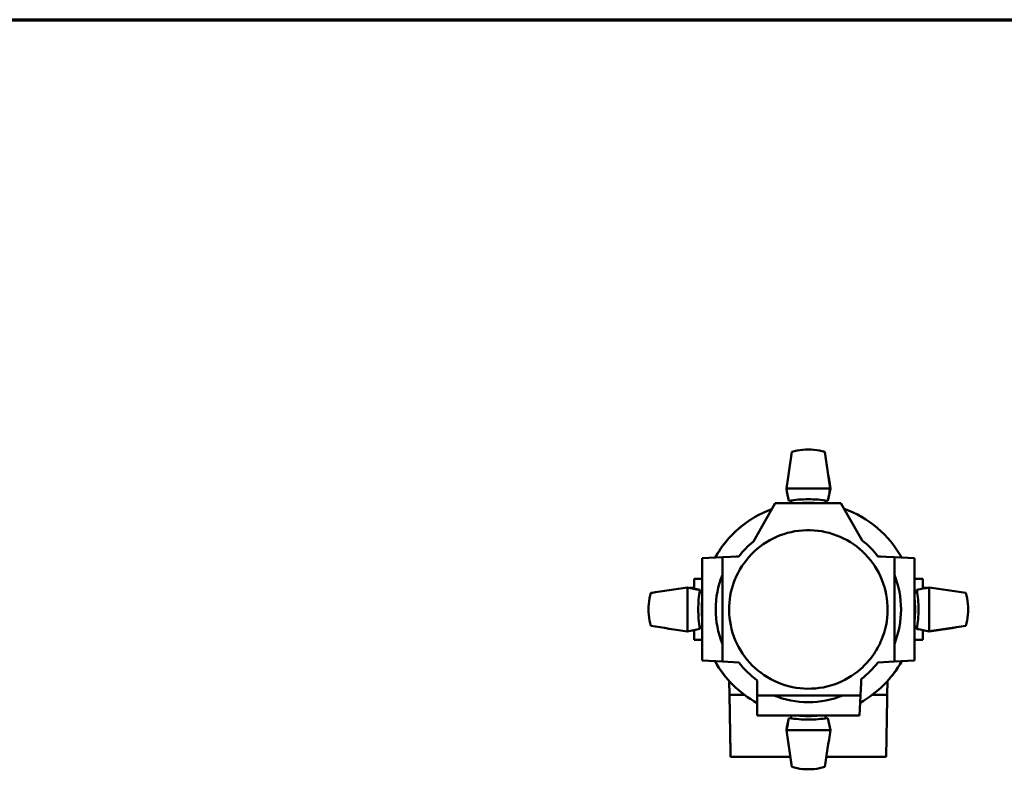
# Model space of a CAD drawing. Header units: millimetres. Extents: x 20 to 2980, y 20 to 2980.
# Tile 9 of 11: x 827 to 1635, y 2365 to 2980. Entities that reach past the tile are written whole.
import ezdxf

# ---------------------------------------------------------------- set-up
doc = ezdxf.new("R2010")
doc.units = ezdxf.units.MM
doc.layers.add('Border (ISO)', color=7, linetype='Continuous', lineweight=70)
doc.layers.add('Visible (ISO)', color=7, linetype='Continuous', lineweight=50)

# ---------------------------------------------------------------- blocks, each defined once
blk = doc.blocks.new('Borders Chauvet')
at = {"layer": 'Border (ISO)'}
blk.add_line((20, 2980), (2980, 2980), dxfattribs=at)

msp = doc.modelspace()

# ---------------------------------------------------------------- linework, layer by layer
at = {"layer": 'Visible (ISO)'}
for p, q in [((1456.25, 2595.59), (1492.25, 2595.59)), ((1492.36, 2595.59), (1492.25, 2595.59)), ((1460.3, 2583.49), (1460.3, 2585.84)), ((1488.3, 2585.84), (1488.3, 2583.49)), ((1429.24, 2552.27), (1447.18, 2583.49)), ((1447.18, 2583.49), (1500.96, 2583.49)), ((1469.3, 2583.85), (1469.3, 2583.84)), ((1479.3, 2583.85), (1479.3, 2583.84)), ((1500.96, 2583.49), (1518.31, 2553.11)), ((1387.3, 2538.38), (1403.8, 2539.25)), ((1387.3, 2538.38), (1387.3, 2454.6)), ((1417.27, 2539.95), (1403.8, 2539.25)), ((1403.8, 2524.88), (1403.8, 2539.25)), ((1531.33, 2539.95), (1544.8, 2539.25)), ((1561.3, 2538.38), (1544.8, 2539.25)), ((1544.8, 2539.25), (1544.8, 2524.88)), ((1561.3, 2454.6), (1561.3, 2538.38)), ((1380.55, 2521.49), (1380.55, 2513.47)), ((1387.3, 2521.49), (1380.55, 2521.49)), ((1403.8, 2524.88), (1403.8, 2468.1)), ((1544.8, 2524.88), (1544.8, 2468.1)), ((1568.05, 2521.49), (1561.3, 2521.49)), ((1568.05, 2513.47), (1568.05, 2521.49)), ((1375.2, 2514.54), (1375.2, 2514.44)), ((1375.2, 2478.44), (1375.2, 2514.44)), ((1380.55, 2514.13), (1377.27, 2514.13)), ((1568.05, 2514.13), (1571.33, 2514.13)), ((1573.4, 2514.54), (1573.4, 2478.54)), ((1384.95, 2510.49), (1387.3, 2510.49)), ((1561.3, 2510.49), (1563.65, 2510.49)), ((1380.55, 2479.13), (1378.66, 2479.13)), ((1380.55, 2479.51), (1380.55, 2471.49)), ((1387.3, 2482.49), (1384.95, 2482.49)), ((1563.65, 2482.49), (1561.3, 2482.49)), ((1568.05, 2471.49), (1568.05, 2479.51)), ((1568.05, 2479.13), (1569.94, 2479.13)), ((1387.3, 2471.49), (1380.55, 2471.49)), ((1568.05, 2471.49), (1561.3, 2471.49)), ((1573.4, 2478.44), (1573.4, 2478.54)), ((1403.8, 2453.73), (1403.8, 2468.1)), ((1544.8, 2468.1), (1544.8, 2453.73)), ((1387.3, 2454.6), (1403.8, 2453.73)), ((1417.27, 2453.02), (1403.8, 2453.73)), ((1531.33, 2453.02), (1544.8, 2453.73)), ((1561.3, 2454.6), (1544.8, 2453.73)), ((1409.41, 2437.79), (1409.61, 2426.48)), ((1432.41, 2438.29), (1432.41, 2425.99)), ((1539.19, 2437.79), (1538.99, 2426.48)), ((1421.82, 2426.48), (1421.82, 2426.48)), ((1421.82, 2426.48), (1421.82, 2426.48)), ((1432.41, 2425.99), (1432.41, 2409.49)), ((1445.92, 2425.99), (1432.41, 2425.99)), ((1445.92, 2425.99), (1502.69, 2425.99)), ((1517.06, 2425.99), (1502.69, 2425.99)), ((1517.06, 2425.99), (1516.2, 2409.49)), ((1432.41, 2409.49), (1516.2, 2409.49)), ((1460.3, 2407.14), (1460.3, 2409.49)), ((1488.3, 2409.49), (1488.3, 2407.14)), ((1456.25, 2397.39), (1456.36, 2397.39)), ((1492.35, 2397.39), (1456.36, 2397.39))]:
    msp.add_line(p, q, dxfattribs=at)
for radius, start, end in [(87.5, 83.872, 96.128), (87.5, 83.87192, 96.12808), (87.5, 109.94607, 150.98282), (87.5, 29.01717, 70.47071), (87.5, 29.01718, 70.4707), (87.5, 122.41849, 133.69801), (87.5, 139.91122, 150.98283), (71.71, 128.93127, 142.68845), (71.71, 37.31155, 52.14406), (76, 158.06856, 201.93144), (76, 338.06858, 21.93142), (87.5, 173.87186, 186.12814), (87.5, 353.87196, 6.12804), (87.5, 3.80702, 6.12808), (87.5, 353.87192, 355.35084), (87.5, 209.01727, 241.39343), (87.5, 210.82577, 211.10972), (71.71, 217.31169, 234.25024), (87.5, 299.01718, 330.98276), (71.71, 307.31155, 322.68841), (87.5, 328.89151, 329.37013), (87.5, 215.31586, 218.30192), (87.5, 321.69805, 324.6839), (76, 248.06858, 291.93142), (87.5, 263.8718, 276.1282)]:
    msp.add_arc((1474.3, 2496.49), radius, start, end, dxfattribs=at)
for centre, major_axis, ratio, start_param, end_param in [((1435.17, 2436), (-168.05, -1120.66), 0.002517, 4.542746, 4.569877), ((1513.11, 2475.44), (166.67, -1111.48), 0.002517, 4.576456, 4.603702), ((1513.43, 2436), (168.05, -1120.66), 0.002517, 1.713309, 1.740358), ((1445.51, 2663.68), (-164.85, 824.52), 0.00337, 1.652805, 1.665049), ((1515.17, 2969.49), (-175.53, -1170.56), 0.002517, 5.037887, 5.037888), ((1502.91, 2634.58), (163.84, 819.44), 0.00337, 1.619073, 1.631344), ((1503.09, 2663.68), (164.85, 824.52), 0.00337, 4.618256, 4.63038), ((1444.38, 2341.83), (171.34, 856.94), 0.00337, 1.270842, 1.270844), ((1433.43, 2969.49), (175.53, -1170.56), 0.002517, 1.245297, 1.245298), ((1495.35, 2535.3), (1111.48, 166.67), 0.002517, 4.576456, 4.603702), ((1534.79, 2535.62), (1120.66, 168.05), 0.002517, 1.713309, 1.740358), ((1307.11, 2525.28), (-824.52, 164.85), 0.00337, 4.618256, 4.63038), ((1001.3, 2455.62), (1170.56, 175.53), 0.002517, 1.245297, 1.245298), ((1336.21, 2525.1), (-819.44, 163.84), 0.00337, 1.619073, 1.631344), ((1628.96, 2466.57), (-856.94, 171.34), 0.00337, 1.270842, 1.270844), ((1641.5, 2525.28), (824.52, 164.85), 0.00337, 1.652805, 1.665049), ((1947.31, 2455.62), (-1170.56, 175.53), 0.002517, 5.037887, 5.037888), ((1413.82, 2535.62), (-1120.66, 168.05), 0.002517, 4.542746, 4.569877), ((1534.79, 2457.36), (1120.66, -168.05), 0.002517, 4.542746, 4.569877), ((1307.11, 2467.7), (-824.52, -164.85), 0.00337, 1.652805, 1.665049), ((1612.39, 2467.88), (819.44, -163.84), 0.00337, 1.619073, 1.631344), ((1641.5, 2467.7), (824.52, -164.85), 0.00337, 4.618256, 4.63038), ((1453.25, 2457.68), (-1111.48, -166.67), 0.002517, 4.576456, 4.603702), ((1413.82, 2457.36), (-1120.66, -168.05), 0.002517, 1.713309, 1.740358), ((1001.3, 2537.36), (1170.56, -175.53), 0.002517, 5.037887, 5.037888), ((1319.65, 2526.41), (856.94, -171.34), 0.00337, 1.270842, 1.270844), ((1947.31, 2537.36), (-1170.56, -175.53), 0.002517, 1.245297, 1.245298), ((1445.51, 2329.3), (-164.85, -824.52), 0.00337, 4.618256, 4.63038), ((1445.69, 2358.4), (-163.84, -819.44), 0.00337, 1.619073, 1.631344), ((1503.09, 2329.3), (164.85, -824.52), 0.00337, 1.652805, 1.665049), ((1435.17, 2556.98), (-168.05, 1120.66), 0.002517, 1.713309, 1.740358), ((1515.17, 2023.48), (-175.53, 1170.56), 0.002517, 1.245297, 1.245298), ((1504.22, 2651.15), (-171.34, -856.94), 0.00337, 1.270842, 1.270844), ((1435.49, 2517.54), (-166.67, 1111.48), 0.002517, 4.576456, 4.603702), ((1513.43, 2556.98), (168.05, 1120.66), 0.002517, 4.542746, 4.569877), ((1433.43, 2023.48), (175.53, 1170.56), 0.002517, 5.037887, 5.037888)]:
    msp.add_ellipse(centre, major_axis=major_axis, ratio=ratio, start_param=start_param, end_param=end_param, dxfattribs=at)
for points, knots in [([(1487.75, 2625.65), (1486.35, 2626.06), (1484.93, 2626.4), (1480.42, 2627.29), (1477.31, 2627.58), (1471.29, 2627.58), (1468.18, 2627.29), (1463.64, 2626.4), (1462.19, 2626.04), (1460.76, 2625.62)], [5.899158, 5.899158, 5.899158, 5.899158, 6.314405, 6.314405, 7.218001, 7.218001, 8.121597, 8.121597, 8.545551, 8.545551, 8.545551, 8.545551]), ([(1458.26, 2585.53), (1463.62, 2586.39), (1469.01, 2586.81), (1479.56, 2586.81), (1484.92, 2586.4), (1490.24, 2585.55)], [-9.65861, -9.65861, -9.65861, -9.65861, -8.070361, -8.070361, -6.491862, -6.491862, -6.491862, -6.491862]), ([(1414.31, 2521.5), (1414.6, 2522.2), (1414.9, 2522.9), (1418.74, 2531.27), (1423.72, 2538.18), (1436.05, 2549.72), (1443.28, 2554.23), (1459.05, 2560.24), (1467.45, 2561.68), (1484.32, 2561.26), (1492.64, 2559.42), (1508.1, 2552.65), (1515.1, 2547.79), (1526.84, 2535.68), (1531.48, 2528.53), (1537.77, 2512.87), (1539.36, 2504.5), (1539.24, 2487.62), (1537.55, 2479.27), (1534.3, 2471.48), (1532.4, 2466.93), (1529.99, 2462.61), (1524.24, 2454.59), (1520.91, 2450.92), (1510.86, 2442.08), (1503.48, 2437.79), (1487.49, 2432.28), (1479.04, 2431.11), (1462.16, 2432.08), (1453.89, 2434.2), (1438.64, 2441.49), (1431.8, 2446.59), (1420.46, 2459.11), (1416.06, 2466.42), (1410.31, 2482.31), (1409.01, 2490.75), (1409.68, 2506.87), (1411.35, 2514.42), (1414.31, 2521.5)], [-20.482543, -20.482543, -20.482543, -20.482543, -20.253681, -20.253681, -17.721282, -17.721282, -15.189366, -15.189366, -12.657694, -12.657694, -10.126078, -10.126078, -7.595227, -7.595227, -5.063659, -5.063659, -2.531891, -2.531891, 0, 0, 0, 1.479713, 1.479713, 2.96053, 2.96053, 5.496871, 5.496871, 8.032999, 8.032999, 10.56909, 10.56909, 13.104065, 13.104065, 15.63884, 15.63884, 18.173937, 18.173937, 20.478441, 20.478441, 20.478441, 20.478441]), ([(1385.26, 2480.45), (1384.4, 2485.81), (1383.98, 2491.2), (1383.98, 2501.75), (1384.4, 2507.11), (1385.24, 2512.43)], [-9.65861, -9.65861, -9.65861, -9.65861, -8.070361, -8.070361, -6.491862, -6.491862, -6.491862, -6.491862]), ([(1563.35, 2512.53), (1564.2, 2507.17), (1564.63, 2501.78), (1564.63, 2491.23), (1564.21, 2485.87), (1563.36, 2480.55)], [-9.65861, -9.65861, -9.65861, -9.65861, -8.070361, -8.070361, -6.491862, -6.491862, -6.491862, -6.491862]), ([(1345.14, 2509.94), (1344.73, 2508.54), (1344.39, 2507.12), (1343.5, 2502.61), (1343.21, 2499.5), (1343.21, 2493.48), (1343.5, 2490.37), (1344.39, 2485.83), (1344.75, 2484.38), (1345.17, 2482.95)], [5.899158, 5.899158, 5.899158, 5.899158, 6.314405, 6.314405, 7.218001, 7.218001, 8.121597, 8.121597, 8.545551, 8.545551, 8.545551, 8.545551]), ([(1603.46, 2483.04), (1603.87, 2484.44), (1604.22, 2485.86), (1605.1, 2490.37), (1605.39, 2493.48), (1605.39, 2499.5), (1605.1, 2502.61), (1604.21, 2507.15), (1603.86, 2508.6), (1603.43, 2510.03)], [5.899158, 5.899158, 5.899158, 5.899158, 6.314405, 6.314405, 7.218001, 7.218001, 8.121597, 8.121597, 8.545551, 8.545551, 8.545551, 8.545551]), ([(1397.78, 2454.05), (1397.93, 2453.77), (1398.47, 2452.81), (1399.01, 2451.9), (1399.39, 2451.28)], [39.6385122, 39.6385122, 39.6385122, 39.6385122, 39.8414963, 40.367182, 40.367182, 40.367182, 40.367182]), ([(1550.82, 2454.05), (1550.67, 2453.77), (1550.13, 2452.81), (1549.59, 2451.9), (1549.22, 2451.28)], [39.6384988, 39.6384988, 39.6384988, 39.6384988, 39.841496, 40.3667209, 40.3667209, 40.3667209, 40.3667209]), ([(1402.9, 2445.91), (1403.55, 2444.98), (1404.45, 2443.76), (1405.3, 2442.67), (1405.6, 2442.31), (1405.64, 2442.26)], [42.769322, 42.769322, 42.769322, 42.769322, 44.373591, 45.143144, 45.267534, 45.267534, 45.267534, 45.267534]), ([(1517.77, 2439.46), (1517.73, 2438.78), (1517.7, 2438.1), (1517.66, 2437.42), (1517.49, 2434.11), (1517.31, 2430.79), (1517.14, 2427.47), (1517.11, 2426.98), (1517.09, 2426.48), (1517.06, 2425.99)], [0.000001, 0.000001, 0.000001, 0.000001, 0.203884, 0.203884, 0.203884, 1.200045, 1.200045, 1.200045, 1.348648, 1.348648, 1.348648, 1.348648]), ([(1545.7, 2445.91), (1545.05, 2444.98), (1544.15, 2443.76), (1543.3, 2442.67), (1543.01, 2442.31), (1542.97, 2442.26)], [42.769474, 42.769474, 42.769474, 42.769474, 44.373591, 45.143144, 45.267533, 45.267533, 45.267533, 45.267533]), ([(1409.61, 2426.48), (1411.63, 2426.48), (1413.43, 2426.48), (1418.35, 2426.48), (1419.84, 2426.48), (1421.82, 2426.48)], [0.000001, 0.000001, 0.000001, 0.000001, 0.6070719, 0.6070719, 0.9731151, 0.9731151, 0.9731151, 0.9731151]), ([(1409.61, 2426.48), (1409.63, 2425.69), (1409.64, 2424.89), (1409.65, 2424.1), (1409.67, 2423.03), (1409.69, 2421.96), (1409.71, 2420.89), (1409.74, 2419.17), (1409.77, 2417.45), (1409.8, 2415.74), (1409.81, 2414.91), (1409.83, 2414.09), (1409.84, 2413.26), (1409.9, 2409.99), (1409.96, 2406.71), (1410.01, 2403.44), (1410.02, 2403.1), (1410.03, 2402.76), (1410.03, 2402.42), (1410.1, 2398.8), (1410.16, 2395.19), (1410.22, 2391.58), (1410.23, 2391.07), (1410.24, 2390.56), (1410.25, 2390.06), (1410.26, 2389.39), (1410.27, 2388.72), (1410.28, 2388.04), (1410.29, 2387.41), (1410.31, 2386.78), (1410.32, 2386.15), (1410.34, 2384.61), (1410.37, 2383.08), (1410.4, 2381.54), (1410.4, 2381.27), (1410.41, 2381), (1410.41, 2380.73), (1410.43, 2379.79), (1410.44, 2378.85), (1410.46, 2377.91), (1410.47, 2377.15), (1410.49, 2376.38), (1410.5, 2375.62)], [0.000002, 0.000002, 0.000002, 0.000002, 0.251104, 0.251104, 0.251104, 0.590868, 0.590868, 0.590868, 1.135958, 1.135958, 1.135958, 1.397972, 1.397972, 1.397972, 2.436791, 2.436791, 2.436791, 2.544841, 2.544841, 2.544841, 3.691709, 3.691709, 3.691709, 3.852063, 3.852063, 3.852063, 4.065323, 4.065323, 4.065323, 4.265144, 4.265144, 4.265144, 4.753583, 4.753583, 4.753583, 4.838578, 4.838578, 4.838578, 5.136899, 5.136899, 5.136899, 5.379548, 5.379548, 5.379548, 5.379548]), ([(1409.61, 2426.48), (1409.61, 2426.48), (1409.61, 2426.48), (1409.61, 2426.48), (1409.61, 2426.48), (1409.61, 2426.48), (1409.61, 2426.48), (1409.61, 2426.48), (1409.61, 2426.48), (1409.61, 2426.48)], [0.000001, 0.000001, 0.000001, 0.000001, 0.1555607, 0.1555607, 0.1555607, 0.1650583, 0.1650583, 0.1650583, 0.2000833, 0.2000833, 0.2000833, 0.2000833]), ([(1409.61, 2426.48), (1409.61, 2426.48), (1409.61, 2426.48), (1409.61, 2426.48), (1409.61, 2426.48), (1409.61, 2426.48), (1409.61, 2426.48), (1409.61, 2426.48), (1409.61, 2426.48), (1409.61, 2426.48), (1409.61, 2426.48), (1409.61, 2426.48), (1409.61, 2426.48), (1409.61, 2426.48), (1409.61, 2426.48), (1409.61, 2426.48), (1409.61, 2426.48), (1409.61, 2426.48), (1409.61, 2426.48), (1409.61, 2426.48), (1409.61, 2426.48), (1409.61, 2426.48)], [0.2806532, 0.2806532, 0.2806532, 0.2806532, 0.3407754, 0.3407754, 0.3407754, 0.4020984, 0.4020984, 0.4020984, 0.4634082, 0.4634082, 0.4634082, 0.5247241, 0.5247241, 0.5247241, 0.5860429, 0.5860429, 0.5860429, 0.6167101, 0.6167101, 0.6167101, 0.6454383, 0.6454383, 0.6454383, 0.6454383]), ([(1526.79, 2426.48), (1528.76, 2426.48), (1530.21, 2426.48), (1535.16, 2426.48), (1536.95, 2426.48), (1538.99, 2426.48)], [6.3215781, 6.3215781, 6.3215781, 6.3215781, 6.4030252, 6.4030252, 6.5433752, 6.5433752, 6.5433752, 6.5433752]), ([(1538.99, 2426.48), (1538.84, 2418), (1538.7, 2409.52), (1538.4, 2392.57), (1538.25, 2384.09), (1538.1, 2375.62)], [-5.379547, -5.379547, -5.379547, -5.379547, -2.689775, -2.689775, -0.000001, -0.000001, -0.000001, -0.000001]), ([(1538.99, 2426.48), (1538.99, 2426.48), (1538.99, 2426.48), (1538.99, 2426.48), (1538.99, 2426.48), (1538.99, 2426.48), (1538.99, 2426.48), (1538.99, 2426.48), (1538.99, 2426.48), (1538.99, 2426.48)], [-3.501461, -3.501461, -3.501461, -3.501461, -2.657555, -2.657555, -2.657555, -2.606031, -2.606031, -2.606031, -2.416022, -2.416022, -2.416022, -2.416022]), ([(1538.99, 2426.48), (1538.99, 2426.48), (1538.99, 2426.48), (1538.99, 2426.48), (1538.99, 2426.48), (1538.99, 2426.48), (1538.99, 2426.48), (1538.99, 2426.48), (1538.99, 2426.48), (1538.99, 2426.48), (1538.99, 2426.48), (1538.99, 2426.48), (1538.99, 2426.48), (1538.99, 2426.48), (1538.99, 2426.48), (1538.99, 2426.48), (1538.99, 2426.48), (1538.99, 2426.48), (1538.99, 2426.48), (1538.99, 2426.48), (1538.99, 2426.48), (1538.99, 2426.48)], [-1.978936, -1.978936, -1.978936, -1.978936, -1.652777, -1.652777, -1.652777, -1.320104, -1.320104, -1.320104, -0.987502, -0.987502, -0.987502, -0.654868, -0.654868, -0.654868, -0.322217, -0.322217, -0.322217, -0.155849, -0.155849, -0.155849, -0.000001, -0.000001, -0.000001, -0.000001]), ([(1490.34, 2407.45), (1484.99, 2406.59), (1479.6, 2406.17), (1469.04, 2406.17), (1463.68, 2406.58), (1458.36, 2407.43)], [-9.65861, -9.65861, -9.65861, -9.65861, -8.070361, -8.070361, -6.491862, -6.491862, -6.491862, -6.491862]), ([(1460.85, 2367.33), (1462.25, 2366.92), (1463.67, 2366.58), (1468.18, 2365.69), (1471.29, 2365.4), (1477.31, 2365.4), (1480.42, 2365.69), (1484.96, 2366.58), (1486.41, 2366.94), (1487.84, 2367.36)], [5.899158, 5.899158, 5.899158, 5.899158, 6.314405, 6.314405, 7.218001, 7.218001, 8.121597, 8.121597, 8.545551, 8.545551, 8.545551, 8.545551])]:
    msp.add_open_spline(points, degree=3, knots=knots, dxfattribs=at)
for points, degree in [([(1487.75, 2625.65), (1487.8, 2625.59), (1487.85, 2625.53)], 2), ([(1415.09, 2539.84), (1415.85, 2539.88), (1416.59, 2539.94), (1417.31, 2540.01)], 3), ([(1531.3, 2540.01), (1532.02, 2539.94), (1532.76, 2539.88), (1533.52, 2539.84)], 3), ([(1345.14, 2509.94), (1345.2, 2509.99), (1345.26, 2510.04)], 2), ([(1603.46, 2483.04), (1603.4, 2482.99), (1603.34, 2482.94)], 2), ([(1410.5, 2375.62), (1426.84, 2375.62), (1443.18, 2375.62), (1459.52, 2375.62)], 3), ([(1489.08, 2375.62), (1505.42, 2375.62), (1521.76, 2375.62), (1538.1, 2375.62)], 3), ([(1460.85, 2367.33), (1460.8, 2367.39), (1460.75, 2367.45)], 2)]:
    msp.add_open_spline(points, degree=degree, dxfattribs=at)
for points in [[(1490.24, 2585.55), (1490.3, 2585.59), (1490.36, 2585.63)], [(1385.24, 2512.43), (1385.2, 2512.49), (1385.16, 2512.55)], [(1563.36, 2480.55), (1563.4, 2480.49), (1563.44, 2480.43)], [(1458.36, 2407.43), (1458.3, 2407.39), (1458.24, 2407.35)]]:
    msp.add_rational_spline(points, [0.999999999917, 0.999999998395, 0.999999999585], degree=2, dxfattribs=at)

# ---------------------------------------------------------------- block references
msp.add_blockref('Borders Chauvet', (0, 0))

doc.saveas('drawing.dxf')
